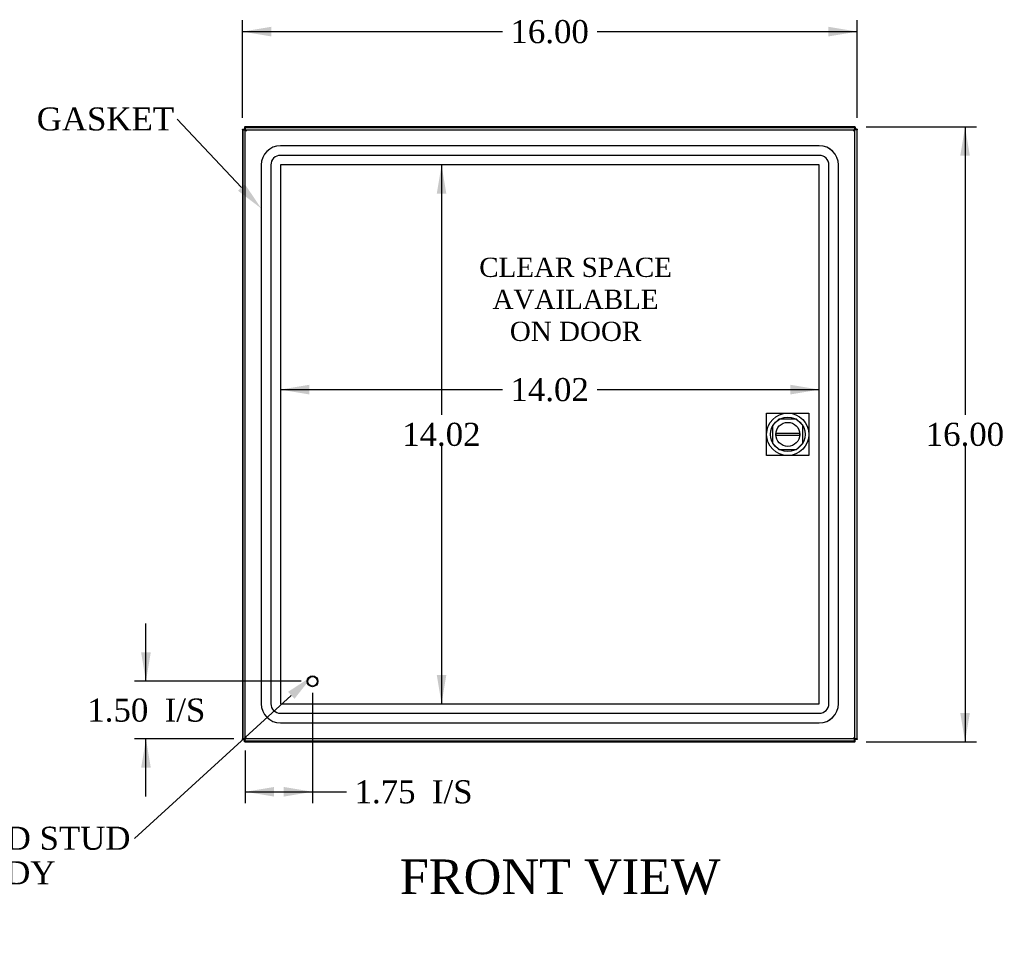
# Model space of a CAD drawing. Header units: inches. Extents: x 0 to 120, y -1 to 80.
# Tile 3 of 7: x 19 to 45, y 28 to 52. Entities that reach past the tile are written whole.
import ezdxf
from ezdxf import colors
from ezdxf.entities.mleader import LeaderData, LeaderLine
from ezdxf.enums import TextEntityAlignment as Align
from ezdxf.lldxf.tags import DXFTag
from ezdxf.math import Vec2, Vec3

# ---------------------------------------------------------------- set-up
doc = ezdxf.new("R2010")
doc.units = ezdxf.units.IN
doc.header["$MEASUREMENT"] = 0
for name, color, linetype in [('COM52798', 7, 'Continuous'), ('COM54625', 7, 'Continuous'), ('COM70219', 7, 'Continuous'), ('Default', 7, 'Continuous'), ('DV1_Default', 7, 'Continuous'), ('LOK10000', 7, 'Continuous'), ('STD21878', 7, 'Continuous')]:
    doc.layers.add(name, color=color, linetype=linetype)
doc.styles.add('SEACAD_Times_New_Roman', font='times.ttf')
tags = doc.linetypes.add('HIDDEN2', pattern=[0.1875, 0.125, -0.0625]).pattern_tags.tags
tags[6:7] = [DXFTag(74, 4), DXFTag(75, 0), DXFTag(340, '0'), DXFTag(46, 0.0), DXFTag(50, 0.0), DXFTag(44, 0.0), DXFTag(45, 0.0)]
tags[4:5] = [DXFTag(74, 4), DXFTag(75, 0), DXFTag(340, '0'), DXFTag(46, 0.0), DXFTag(50, 0.0), DXFTag(44, 0.0), DXFTag(45, 0.0)]
doc.dimstyles.new('HAMMOND_(STH_-_120x80)', dxfattribs={"dimtxt": 0.6, "dimasz": 0.75, "dimexe": 0.3, "dimexo": 0.3, "dimgap": 0.15, "dimtad": 0, "dimtih": 1, "dimtoh": 1, "dimzin": 0, "dimdsep": 46, "dimtxsty": 'SEACAD_Times_New_Roman', "dimblk1": '_SE_FILLED', "dimblk2": '_SE_FILLED', "dimsah": 1, "dimcen": 0.3, "dimadec": 0, "dimazin": 0, "dimtfac": 0.8, "dimtofl": 0, "dimtmove": 0, "dimatfit": 3, "dimfxl": 1, "dimtolj": 1, "dimtzin": 0, "dimarcsym": 0})

# ---------------------------------------------------------------- blocks, each defined once
blk = doc.blocks.new('SE')
at = {"layer": 'COM52798', "color": 7, "linetype": 'Continuous'}
for p, q in [((25.015, 32.85), (25.015, 48.705)), ((25.015, 48.705), (25.054, 48.705)), ((25.072, 48.705), (25.054, 48.705)), ((25.072, 48.762), (40.927, 48.762)), ((25.072, 48.762), (25.072, 48.723)), ((25.072, 48.705), (25.072, 48.723)), ((25.095, 48.682), (25.072, 48.705)), ((40.904, 48.682), (40.927, 48.705)), ((40.927, 48.762), (40.927, 48.723)), ((40.927, 48.705), (40.927, 48.723)), ((40.927, 48.705), (40.945, 48.705)), ((40.984, 48.705), (40.945, 48.705)), ((40.984, 48.705), (40.984, 32.85)), ((25.101, 48.676), (25.101, 48.676)), ((25.101, 48.676), (25.101, 48.676)), ((25.101, 48.676), (25.101, 48.676)), ((25.101, 48.676), (25.101, 48.676)), ((40.898, 48.676), (40.898, 48.676)), ((40.898, 48.676), (40.898, 48.676)), ((40.898, 48.676), (40.898, 48.676)), ((40.898, 48.676), (40.899, 48.676)), ((40.899, 48.676), (40.899, 48.676)), ((25.015, 32.85), (25.054, 32.85)), ((25.072, 32.85), (25.054, 32.85)), ((25.095, 32.873), (25.072, 32.85)), ((25.072, 32.85), (25.072, 32.832)), ((25.072, 32.793), (25.072, 32.832)), ((25.101, 32.879), (25.101, 32.879)), ((25.101, 32.879), (25.101, 32.879)), ((25.101, 32.878), (25.101, 32.879)), ((25.101, 32.879), (25.101, 32.879)), ((40.898, 32.879), (40.898, 32.879)), ((40.898, 32.879), (40.898, 32.879)), ((40.899, 32.879), (40.898, 32.879)), ((40.898, 32.879), (40.898, 32.878)), ((40.904, 32.873), (40.927, 32.85)), ((40.927, 32.85), (40.945, 32.85)), ((40.927, 32.85), (40.927, 32.832)), ((40.927, 32.793), (40.927, 32.832)), ((40.984, 32.85), (40.945, 32.85)), ((40.927, 32.793), (25.072, 32.793))]:
    blk.add_line(p, q, dxfattribs=at)
at = {"layer": 'COM52798', "color": 7, "linetype": 'HIDDEN2'}
for p, q in [((25.072, 32.85), (25.072, 48.705)), ((25.072, 48.705), (40.927, 48.705)), ((40.927, 48.705), (40.927, 32.85)), ((38.957, 41.173), (38.793, 41.008)), ((38.793, 41.008), (38.793, 40.546)), ((39.419, 41.173), (38.957, 41.173)), ((39.584, 41.008), (39.419, 41.173)), ((39.584, 40.546), (39.584, 41.008)), ((38.793, 40.546), (38.957, 40.382)), ((39.419, 40.382), (39.584, 40.546)), ((38.957, 40.382), (39.419, 40.382)), ((40.927, 32.85), (25.072, 32.85))]:
    blk.add_line(p, q, dxfattribs=at)
at = {"layer": 'COM52798', "color": 7, "linetype": 'Continuous'}
for centre, start, end in [((25.443, 49.289), 236.3022, 240.7887), ((24.488, 48.334), 29.2113, 33.6978), ((41.511, 48.334), 146.3022, 150.7887), ((40.556, 49.289), 299.2113, 303.6978), ((25.443, 32.266), 119.2113, 123.6978), ((24.488, 33.221), 326.3022, 330.7887), ((41.511, 33.221), 209.2113, 213.6978), ((40.556, 32.266), 56.3022, 60.7887)]:
    blk.add_arc(centre, 0.702, start, end, dxfattribs=at)
at = {"layer": 'COM54625', "color": 7, "linetype": 'Continuous'}
for p, q in [((24.997, 48.721), (25.054, 48.721)), ((24.997, 48.713), (24.997, 48.721)), ((24.997, 48.713), (25.054, 48.713)), ((24.997, 48.713), (24.997, 32.843)), ((25.054, 48.778), (25.054, 48.721)), ((25.054, 48.778), (25.062, 48.778)), ((25.054, 48.721), (25.062, 48.721)), ((25.054, 48.713), (25.054, 48.721)), ((25.062, 48.778), (25.062, 48.721)), ((40.932, 48.778), (25.062, 48.778)), ((40.932, 48.778), (40.94, 48.778)), ((40.932, 48.778), (40.932, 48.721)), ((40.932, 48.721), (40.94, 48.721)), ((40.94, 48.778), (40.94, 48.721)), ((40.997, 48.721), (40.94, 48.721)), ((40.94, 48.721), (40.94, 48.713)), ((40.997, 48.713), (40.94, 48.713)), ((40.997, 48.721), (40.997, 48.713)), ((40.997, 32.843), (40.997, 48.713)), ((24.997, 32.835), (24.997, 32.843)), ((24.997, 32.843), (25.054, 32.843)), ((24.997, 32.835), (25.054, 32.835)), ((25.054, 32.835), (25.054, 32.843)), ((25.054, 32.778), (25.054, 32.835)), ((25.062, 32.835), (25.054, 32.835)), ((25.062, 32.778), (25.062, 32.835)), ((40.94, 32.835), (40.932, 32.835)), ((40.932, 32.778), (40.932, 32.835)), ((40.997, 32.843), (40.94, 32.843)), ((40.94, 32.843), (40.94, 32.835)), ((40.94, 32.778), (40.94, 32.835)), ((40.997, 32.835), (40.94, 32.835)), ((40.997, 32.843), (40.997, 32.835)), ((25.062, 32.778), (25.054, 32.778)), ((25.062, 32.778), (40.932, 32.778)), ((40.94, 32.778), (40.932, 32.778))]:
    blk.add_line(p, q, dxfattribs=at)
for points, knots in [([(25.014, 48.703), (25.014, 48.703), (25.01, 48.704), (25.005, 48.706), (25.001, 48.709), (24.999, 48.71), (24.997, 48.712), (24.997, 48.713), (24.997, 48.713)], [0.6039789, 0.6039789, 0.6039789, 0.6039789, 0.6142042, 0.7415222, 0.8057287, 0.8702229, 0.9349862, 1, 1, 1, 1]), ([(25.054, 48.721), (25.054, 48.718), (25.055, 48.716), (25.058, 48.711), (25.06, 48.709), (25.063, 48.706), (25.064, 48.705), (25.064, 48.705)], [0, 0, 0, 0, 0.25, 0.25, 0.5, 0.5, 0.5522831, 0.5522831, 0.5522831, 0.5522831]), ([(25.083, 48.692), (25.081, 48.696), (25.078, 48.699), (25.074, 48.706), (25.071, 48.71), (25.066, 48.715), (25.064, 48.717), (25.059, 48.72), (25.057, 48.721), (25.054, 48.721)], [0, 0, 0, 0, 0.25, 0.25, 0.5, 0.5, 0.75, 0.75, 1, 1, 1, 1]), ([(25.062, 48.778), (25.062, 48.778), (25.063, 48.778), (25.064, 48.777), (25.065, 48.776), (25.066, 48.775), (25.067, 48.773), (25.068, 48.771), (25.069, 48.768), (25.071, 48.765), (25.071, 48.763), (25.072, 48.762), (25.072, 48.762)], [0, 0, 0, 0, 0.0433759, 0.0866434, 0.129797, 0.1728312, 0.2157404, 0.2585192, 0.3011621, 0.3436638, 0.3860192, 0.3917807, 0.3917807, 0.3917807, 0.3917807]), ([(40.94, 48.721), (40.94, 48.716), (40.937, 48.711), (40.928, 48.703), (40.924, 48.7), (40.919, 48.697)], [0, 0, 0, 0, 0.5, 0.5, 0.8182833, 0.8182833, 0.8182833, 0.8182833]), ([(40.923, 48.763), (40.924, 48.766), (40.926, 48.77), (40.928, 48.774), (40.93, 48.776), (40.931, 48.778), (40.932, 48.778), (40.932, 48.778)], [0.6298825, 0.6298825, 0.6298825, 0.6298825, 0.7415397, 0.8057429, 0.8702331, 0.9349917, 1, 1, 1, 1]), ([(40.94, 48.721), (40.938, 48.721), (40.935, 48.72), (40.931, 48.717), (40.929, 48.716), (40.927, 48.714)], [0, 0, 0, 0, 0.25, 0.25, 0.4493132, 0.4493132, 0.4493132, 0.4493132]), ([(40.997, 48.713), (40.997, 48.713), (40.997, 48.712), (40.996, 48.711), (40.995, 48.71), (40.994, 48.709), (40.992, 48.708), (40.99, 48.707), (40.987, 48.706), (40.985, 48.704), (40.983, 48.704), (40.982, 48.703)], [0, 0, 0, 0, 0.0433796, 0.0866505, 0.1298072, 0.1728441, 0.2157558, 0.2585367, 0.3011814, 0.3436846, 0.3797538, 0.3797538, 0.3797538, 0.3797538]), ([(24.997, 32.843), (24.997, 32.843), (24.997, 32.844), (24.998, 32.845), (24.999, 32.846), (25, 32.847), (25.002, 32.848), (25.004, 32.849), (25.007, 32.85), (25.01, 32.851), (25.012, 32.852), (25.014, 32.853), (25.014, 32.853)], [0, 0, 0, 0, 0.0433796, 0.0866505, 0.1298072, 0.1728441, 0.2157558, 0.2585367, 0.3011814, 0.3436846, 0.3860411, 0.402403, 0.402403, 0.402403, 0.402403]), ([(25.078, 32.856), (25.075, 32.851), (25.072, 32.847), (25.064, 32.838), (25.059, 32.835), (25.054, 32.835)], [0.1817167, 0.1817167, 0.1817167, 0.1817167, 0.5, 0.5, 1, 1, 1, 1]), ([(25.063, 32.85), (25.063, 32.85), (25.063, 32.85), (25.06, 32.847), (25.058, 32.845), (25.055, 32.84), (25.054, 32.837), (25.054, 32.835)], [0.4821554, 0.4821554, 0.4821554, 0.4821554, 0.5, 0.5, 0.75, 0.75, 1, 1, 1, 1]), ([(25.072, 32.84), (25.071, 32.839), (25.069, 32.838), (25.066, 32.836), (25.064, 32.835), (25.062, 32.835)], [0.6172216, 0.6172216, 0.6172216, 0.6172216, 0.75, 0.75, 1, 1, 1, 1]), ([(40.928, 32.852), (40.929, 32.851), (40.931, 32.85), (40.937, 32.845), (40.94, 32.84), (40.94, 32.835)], [0.4026181, 0.4026181, 0.4026181, 0.4026181, 0.5, 0.5, 1, 1, 1, 1]), ([(40.985, 32.851), (40.987, 32.85), (40.99, 32.849), (40.993, 32.847), (40.995, 32.846), (40.997, 32.844), (40.997, 32.843), (40.997, 32.843)], [0.6686616, 0.6686616, 0.6686616, 0.6686616, 0.7415222, 0.8057287, 0.8702229, 0.9349862, 1, 1, 1, 1]), ([(25.071, 32.792), (25.07, 32.789), (25.068, 32.786), (25.066, 32.782), (25.065, 32.78), (25.063, 32.778), (25.062, 32.778), (25.062, 32.778)], [0.6335182, 0.6335182, 0.6335182, 0.6335182, 0.7415397, 0.8057429, 0.8702331, 0.9349917, 1, 1, 1, 1]), ([(40.932, 32.778), (40.932, 32.778), (40.931, 32.778), (40.931, 32.779), (40.93, 32.78), (40.928, 32.781), (40.927, 32.783), (40.926, 32.785), (40.925, 32.788), (40.924, 32.79), (40.923, 32.791), (40.923, 32.792)], [0, 0, 0, 0, 0.0433759, 0.0866434, 0.129797, 0.1728312, 0.2157404, 0.2585192, 0.3011621, 0.3436638, 0.3624855, 0.3624855, 0.3624855, 0.3624855])]:
    blk.add_open_spline(points, degree=3, knots=knots, dxfattribs=at)
blk.add_open_spline([(40.94, 32.835), (40.936, 32.835), (40.931, 32.837), (40.927, 32.842)], degree=3, dxfattribs=at)
at = {"layer": 'COM70219', "color": 7, "linetype": 'HIDDEN2'}
for p, q in [((40.008, 48.289), (25.986, 48.289)), ((40.008, 48.288), (25.986, 48.288)), ((40.008, 48.039), (25.986, 48.039)), ((25.486, 47.789), (25.486, 33.767)), ((25.487, 47.789), (25.487, 33.767)), ((25.736, 47.789), (25.736, 33.767)), ((25.985, 47.789), (25.985, 33.767)), ((40.008, 47.79), (25.986, 47.79)), ((25.986, 47.789), (25.986, 33.767)), ((40.008, 47.789), (25.986, 47.789)), ((40.008, 33.767), (40.008, 47.789)), ((40.009, 33.767), (40.009, 47.789)), ((40.258, 33.767), (40.258, 47.789)), ((40.507, 33.767), (40.507, 47.789)), ((40.508, 33.767), (40.508, 47.789)), ((25.986, 33.767), (40.008, 33.767)), ((25.986, 33.766), (40.008, 33.766)), ((25.986, 33.517), (40.008, 33.517)), ((25.986, 33.268), (40.008, 33.268)), ((25.986, 33.267), (40.008, 33.267))]:
    blk.add_line(p, q, dxfattribs=at)
for centre, radius, start, end in [((25.986, 47.789), 0.5, 90, 180), ((25.986, 47.789), 0.499, 90, 180), ((40.008, 47.789), 0.5, 0, 90), ((40.008, 47.789), 0.499, 0, 90), ((25.986, 47.789), 0.25, 90, 180), ((40.008, 47.789), 0.25, 0, 90), ((25.986, 47.789), 0.001, 90, 180), ((40.008, 47.789), 0.001, 0, 90), ((25.986, 33.767), 0.5, 180, 270), ((25.986, 33.767), 0.499, 180, 270), ((25.986, 33.767), 0.25, 180, 270), ((25.986, 33.767), 0.001, 180, 270), ((40.008, 33.767), 0.5, 270, 0), ((40.008, 33.767), 0.001, 270, 0), ((40.008, 33.767), 0.25, 270, 0), ((40.008, 33.767), 0.499, 270, 0)]:
    blk.add_arc(centre, radius, start, end, dxfattribs=at)
at = {"layer": 'DV1_Default', "color": 7, "linetype": 'HIDDEN2'}
for p, q in [((38.638, 41.327), (39.738, 41.327)), ((38.638, 40.227), (38.638, 41.327)), ((39.738, 41.327), (39.738, 40.227)), ((39.738, 40.227), (38.638, 40.227))]:
    blk.add_line(p, q, dxfattribs=at)
at = {"layer": 'LOK10000', "color": 7, "linetype": 'Continuous'}
for p, q in [((38.877, 40.807), (39.499, 40.807)), ((39.499, 40.747), (38.877, 40.747))]:
    blk.add_line(p, q, dxfattribs=at)
for radius in [0.55, 0.45, 0.312]:
    blk.add_circle((39.188, 40.777), radius, dxfattribs=at)
for start, end in [(174.4888, 185.5112), (354.4888, 5.5112)]:
    blk.add_arc((39.188, 40.777), 0.312, start, end, dxfattribs=at)
at = {"layer": 'STD21878', "color": 7, "linetype": 'HIDDEN2'}
for radius in [0.141, 0.125]:
    blk.add_circle((26.822, 34.35), radius, dxfattribs=at)
at = {"layer": 'DV1_Default', "insert": (33.666, 45.375), "char_height": 0.5, "width": 4.96623, "attachment_point": 2}
blk.add_mtext('{\\fTimes New Roman|b0||i0||c0|p34;\\C7;\\H0.5;\\W1.;CLEAR SPACE\\P}{\\fTimes New Roman|b0||i0||c0|p34;\\C7;\\H0.5;\\W1.;AVAILABLE \\P}{\\fTimes New Roman|b0||i0||c0|p34;\\C7;\\H0.5;\\W1.;ON DOOR}', dxfattribs=at)
blk = doc.blocks.new('DMBLK4289')
at = {"layer": 'Default', "linetype": 'Continuous'}
for points in [[(22.362, 35.1), (22.487, 34.35), (22.612, 35.1)], [(22.362, 32.1), (22.612, 32.1), (22.487, 32.85)]]:
    blk.add_hatch(color=7, dxfattribs=at).paths.add_polyline_path(points)
at = {"layer": 'Default', "color": 7, "linetype": 'Continuous'}
for p, q in [((22.487, 34.35), (22.487, 35.85)), ((26.522, 34.35), (22.187, 34.35)), ((24.772, 32.85), (22.187, 32.85)), ((22.487, 31.35), (22.487, 32.85))]:
    blk.add_line(p, q, dxfattribs=at)
at = {"layer": 'Default', "color": 7, "linetype": 'Continuous', "style": 'SEACAD_Times_New_Roman'}
for s, p in [('1.50', (20.962, 33.9)), ('I/S', (22.975, 33.9))]:
    blk.add_text(s, height=0.6, dxfattribs=at).set_placement(p, align=Align.TOP_LEFT)
blk = doc.blocks.new('_SE_FILLED')
at = {"color": 0}
blk.add_line((0, 0), (-1, 0), dxfattribs=at)
blk.add_solid([(0, 0), (-1, -0.1665), (-1, 0.1665), (0, 0)], dxfattribs=at)
blk = doc.blocks.new('DMBLK4290')
at = {"layer": 'Default', "linetype": 'Continuous'}
for points in [[(25.822, 31.349), (25.822, 31.599), (25.072, 31.474)], [(26.072, 31.349), (26.822, 31.474), (26.072, 31.599)]]:
    blk.add_hatch(color=7, dxfattribs=at).paths.add_polyline_path(points)
at = {"layer": 'Default', "color": 7, "linetype": 'Continuous'}
for p, q in [((26.822, 34.05), (26.822, 31.174)), ((25.072, 32.55), (25.072, 31.174)), ((25.072, 31.474), (27.406, 31.474)), ((27.406, 31.474), (27.706, 31.474))]:
    blk.add_line(p, q, dxfattribs=at)
at = {"layer": 'Default', "color": 7, "linetype": 'Continuous', "style": 'SEACAD_Times_New_Roman'}
for s, p in [('1.75', (27.916, 31.774)), ('I/S', (29.928, 31.774))]:
    blk.add_text(s, height=0.6, dxfattribs=at).set_placement(p, align=Align.TOP_LEFT)
blk = doc.blocks.new('DMBLK4292')
at = {"layer": 'Default', "linetype": 'Continuous'}
for points in [[(43.927, 48.028), (43.802, 48.778), (43.677, 48.028)], [(43.927, 33.528), (43.677, 33.528), (43.802, 32.778)]]:
    blk.add_hatch(color=7, dxfattribs=at).paths.add_polyline_path(points)
at = {"layer": 'Default', "color": 7, "linetype": 'Continuous'}
for p, q in [((41.232, 48.778), (44.102, 48.778)), ((43.802, 48.778), (43.802, 41.288)), ((43.802, 40.478), (43.802, 32.778)), ((41.232, 32.778), (44.102, 32.778))]:
    blk.add_line(p, q, dxfattribs=at)
at = {"layer": 'Default', "color": 7, "linetype": 'Continuous', "style": 'SEACAD_Times_New_Roman'}
blk.add_text('16.00', height=0.6, dxfattribs=at).set_placement((42.779, 41.078), align=Align.TOP_LEFT)
blk = doc.blocks.new('DMBLK4293')
at = {"layer": 'Default', "linetype": 'Continuous'}
for points in [[(25.747, 51.385), (24.997, 51.26), (25.747, 51.135)], [(40.247, 51.385), (40.247, 51.135), (40.997, 51.26)]]:
    blk.add_hatch(color=7, dxfattribs=at).paths.add_polyline_path(points)
at = {"layer": 'Default', "color": 7, "linetype": 'Continuous'}
for p, q in [((24.997, 49.013), (24.997, 51.56)), ((40.997, 49.013), (40.997, 51.56)), ((24.997, 51.26), (31.763, 51.26)), ((34.231, 51.26), (40.997, 51.26))]:
    blk.add_line(p, q, dxfattribs=at)
at = {"layer": 'Default', "color": 7, "linetype": 'Continuous', "style": 'SEACAD_Times_New_Roman'}
blk.add_text('16.00', height=0.6, dxfattribs=at).set_placement((31.973, 51.56), align=Align.TOP_LEFT)
blk = doc.blocks.new('DMBLK4312')
at = {"layer": 'Default', "linetype": 'Continuous'}
for points in [[(30.304, 47.04), (30.179, 47.79), (30.054, 47.04)], [(30.304, 34.516), (30.054, 34.516), (30.179, 33.766)]]:
    blk.add_hatch(color=7, dxfattribs=at).paths.add_polyline_path(points)
at = {"layer": 'Default', "color": 7, "linetype": 'Continuous'}
for p, q in [((30.179, 47.79), (30.179, 41.288)), ((30.179, 40.478), (30.179, 33.766))]:
    blk.add_line(p, q, dxfattribs=at)
at = {"layer": 'Default', "color": 7, "linetype": 'Continuous', "style": 'SEACAD_Times_New_Roman'}
blk.add_text('14.02', height=0.6, dxfattribs=at).set_placement((29.155, 41.078), align=Align.TOP_LEFT)
blk = doc.blocks.new('DMBLK4313')
at = {"layer": 'Default', "linetype": 'Continuous'}
for points in [[(26.735, 41.817), (26.735, 42.067), (25.985, 41.942)], [(39.259, 41.817), (40.009, 41.942), (39.259, 42.067)]]:
    blk.add_hatch(color=7, dxfattribs=at).paths.add_polyline_path(points)
at = {"layer": 'Default', "color": 7, "linetype": 'Continuous'}
for p, q in [((25.985, 41.942), (31.763, 41.942)), ((34.231, 41.942), (40.009, 41.942))]:
    blk.add_line(p, q, dxfattribs=at)
at = {"layer": 'Default', "color": 7, "linetype": 'Continuous', "style": 'SEACAD_Times_New_Roman'}
blk.add_text('14.02', height=0.6, dxfattribs=at).set_placement((31.973, 42.242), align=Align.TOP_LEFT)

msp = doc.modelspace()

# ---------------------------------------------------------------- block references
at = {"layer": 'Default'}
msp.add_blockref('SE', (0, 0), dxfattribs=at)

# ---------------------------------------------------------------- texts
at = {"layer": 'Default', "color": 7, "linetype": 'Continuous', "style": 'SEACAD_Times_New_Roman'}
msp.add_text('FRONT VIEW', height=0.9, dxfattribs=at).set_placement((29.091, 29.712), align=Align.TOP_LEFT)

# ---------------------------------------------------------------- dimensions: what is measured, and where the dimension line sits
at = {"layer": 'Default', "color": 7, "linetype": 'Continuous'}
for base, p1, p2, angle, text, picture, middle, dimtype in [((24.997, 51.26), (24.997, 48.713), (40.997, 48.713), 0, '\\A1;<>', 'DMBLK4293', (32.997, 51.26), 161), ((43.802, 48.778), (40.932, 48.778), (40.932, 32.778), 270, '\\A1;<>', 'DMBLK4292', (43.802, 40.778), 161), ((25.985, 41.942), (25.985, 47.789), (40.009, 47.789), 0, '\\A1;<>', 'DMBLK4313', (32.997, 41.942), 161), ((30.179, 47.79), (25.986, 47.79), (25.986, 33.766), 270, '\\A1;<>', 'DMBLK4312', (30.179, 40.778), 161), ((22.487, 34.35), (25.072, 32.85), (26.822, 34.35), 90, '\\A1;<> I/S', 'DMBLK4289', (22.487, 33.6), 160)]:
    dim = msp.add_linear_dim(base=base, p1=p1, p2=p2, angle=angle, text=text, dimstyle='HAMMOND_(STH_-_120x80)', dxfattribs=at)
    dim.commit()
    dim.dimension.update_dxf_attribs({"geometry": picture, "text_midpoint": middle, "dimtype": dimtype})
dim = msp.add_linear_dim(base=(26.822, 31.474), p1=(25.072, 32.85), p2=(26.822, 34.35), text='\\A1;<> I/S', dimstyle='HAMMOND_(STH_-_120x80)', override={"dimtmove": 1}, dxfattribs=at)
dim.commit()
dim.dimension.update_dxf_attribs({"geometry": 'DMBLK4290', "text_midpoint": (27.706, 31.474), "dimtype": 160})

# ---------------------------------------------------------------- leaders
ml = msp.add_multileader_mtext('Standard', dxfattribs=at)
ml.set_content('{\\pxsm0.9;\\fTimes New Roman|b0||i0||c0|p34;\\W1.;GASKET\\P}', color=7)
ml.set_leader_properties()
ml.build(insert=Vec2(0, 0))
ml.multileader.update_dxf_attribs({"dogleg_length": 0, "arrow_head_size": 0.75})
ctx = ml.context
ctx.base_point, ctx.char_height, ctx.arrow_head_size, ctx.landing_gap_size = Vec3(19.555, 48.77), 0.6, 0.75, 0.21
notes = []
notes.append((ctx, [(0, (1, 1, 0), (23.298, 48.98), (-1, 0), 0, [(0, [(25.487, 46.657)], 0, [])])]))
ctx.mtext.insert = Vec3(19.645, 49.287)
ml = msp.add_multileader_mtext('Standard', dxfattribs=at)
ml.set_content('{\\pxsm0.9;\\fTimes New Roman|b0||i0||c0|p34;\\W1.;GROUND STUD\\PBODY\\P}', color=7)
ml.set_leader_properties()
ml.build(insert=Vec2(0, 0))
ml.multileader.update_dxf_attribs({"dogleg_length": 0, "arrow_head_size": 0.75})
ctx = ml.context
ctx.base_point, ctx.char_height, ctx.arrow_head_size, ctx.landing_gap_size = Vec3(15.627, 30.049), 0.6, 0.75, 0.21
ctx.text_align_type = 1
notes.append((ctx, [(0, (1, 1, 0), (22.191, 30.259), (-1, 0), 0, [(0, [(26.822, 34.49)], 0, [])])]))
ctx.mtext.insert, ctx.mtext.alignment = Vec3(18.849, 30.565), 2
for ctx, leaders in notes:
    for number, flags, end, landing, length, lines in leaders:
        leader = LeaderData()
        leader.index, (leader.has_last_leader_line, leader.has_dogleg_vector, leader.attachment_direction) = number, flags
        leader.last_leader_point, leader.dogleg_vector, leader.dogleg_length = Vec3(end), Vec3(landing), length
        for number, points, colour, breaks in lines:
            line = LeaderLine()
            line.index, line.vertices, line.color, line.breaks = number, Vec3.list(points), colors.encode_raw_color(colour), breaks
            leader.lines.append(line)
        ctx.leaders.append(leader)

doc.saveas('drawing.dxf')
